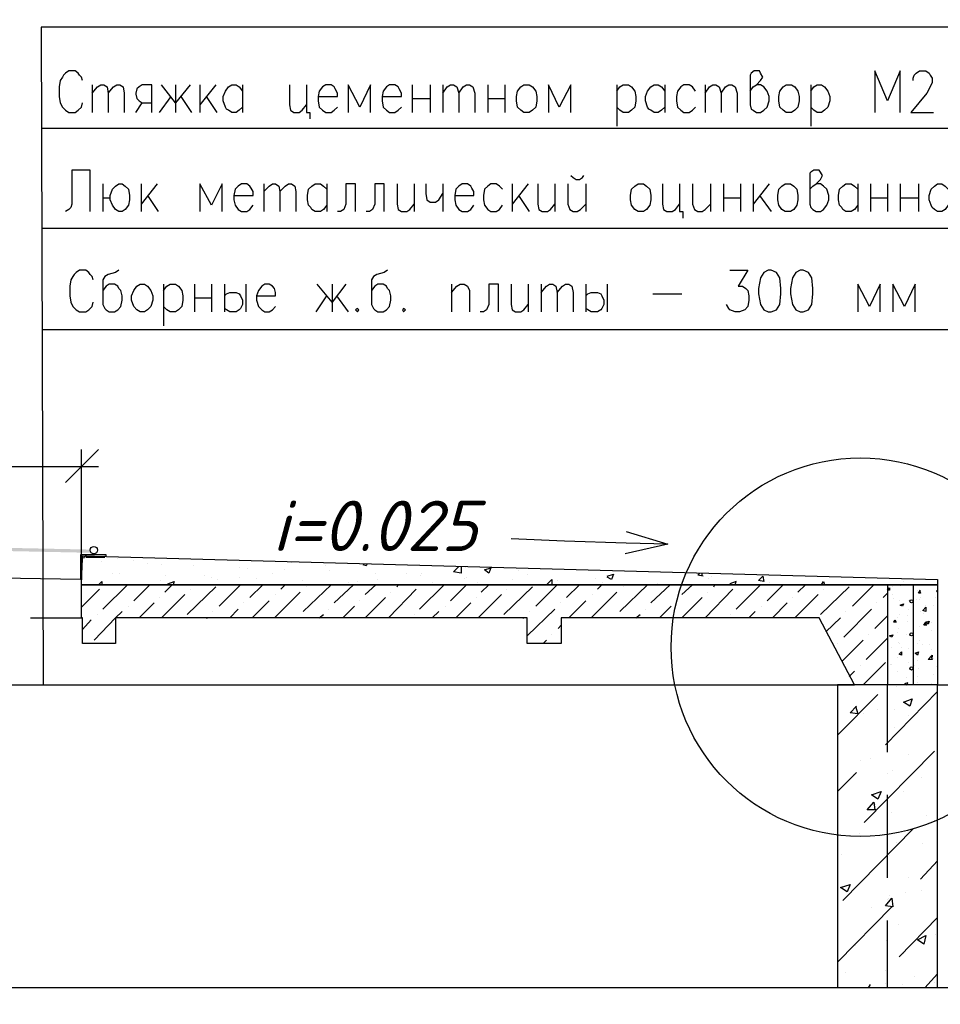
# Model space of a CAD drawing. Extents: x -119078 to 1619993, y 264752 to 340742.
# Tile 122 of 220: x 768186 to 773669, y 301501 to 307365. Entities that reach past the tile are written whole.
import ezdxf

# ---------------------------------------------------------------- set-up
doc = ezdxf.new("R2010")
doc.units = 0
doc.header["$MEASUREMENT"] = 0
doc.linetypes.add('CONTI', pattern=[0])
doc.layers.get('0').update_dxf_attribs({"color": 250, "linetype": 'CONTI'})
for name, color, linetype in [('PDF _Геометрия', 250, 'Continuous'), ('PDF _Сплошная заливка', 7, 'Continuous'), ('PDF _Текст', 7, 'Continuous')]:
    doc.layers.add(name, color=color, linetype=linetype)
doc.styles.add('ICOCPEUR', font='isocpeui.ttf')
doc.styles.add('PDF ISOCPEUR Italic', font='isocpeui.ttf')

msp = doc.modelspace()

# ---------------------------------------------------------------- linework, layer by layer
at = {"layer": 'PDF _Геометрия', "color": 7, "lineweight": -3}
for points in [[(776695.197, 307321.041), (768312.979, 307321.041), (768325.679, 303402.989)], [(768560.635, 307003.533), (768554.285, 307022.584), (768541.585, 307035.284), (768535.235, 307047.984), (768516.184, 307060.684), (768478.083, 307060.684), (768459.033, 307047.984), (768446.332, 307035.284), (768439.982, 307022.584), (768427.282, 307003.533), (768420.932, 306965.432), (768420.932, 306908.281), (768427.282, 306870.18), (768439.982, 306844.779), (768459.033, 306825.728), (768478.083, 306813.028), (768516.184, 306813.028), (768535.235, 306825.728), (768554.285, 306844.779), (768560.635, 306870.18)], [(772535.839, 306940.031), (772554.889, 306965.432), (772573.94, 306978.132), (772599.341, 307003.533), (772612.041, 307022.584), (772599.341, 307047.984), (772592.99, 307060.684), (772561.24, 307060.684), (772542.189, 307047.984), (772535.839, 307035.284), (772535.839, 306857.479), (772542.189, 306832.079), (772554.889, 306825.728), (772573.94, 306813.028), (772599.341, 306813.028), (772618.391, 306825.728), (772637.442, 306844.779), (772650.142, 306882.88), (772650.142, 306908.281), (772637.442, 306940.031), (772618.391, 306965.432), (772599.341, 306978.132), (772573.94, 306978.132)], [(773431.212, 306813.028), (773431.212, 307060.684), (773355.01, 306882.88), (773278.808, 307060.684), (773278.808, 306813.028)], [(773507.414, 307003.533), (773507.414, 307016.233), (773513.764, 307035.284), (773526.465, 307047.984), (773545.515, 307060.684), (773583.616, 307060.684), (773602.667, 307047.984), (773609.017, 307035.284), (773621.717, 307016.233), (773621.717, 306990.833), (773609.017, 306965.432), (773589.966, 306927.331), (773494.714, 306813.028), (773628.067, 306813.028)], [(768617.787, 306978.132), (768617.787, 306813.028)], [(768617.787, 306927.331), (768649.538, 306965.432), (768668.588, 306978.132), (768687.639, 306978.132), (768706.689, 306965.432), (768713.039, 306927.331), (768713.039, 306813.028)], [(768713.039, 306927.331), (768744.79, 306965.432), (768763.841, 306978.132), (768782.891, 306978.132), (768801.942, 306965.432), (768808.292, 306927.331), (768808.292, 306813.028)], [(768973.396, 306813.028), (768973.396, 306978.132), (768916.245, 306978.132), (768897.194, 306965.432), (768884.494, 306952.732), (768878.144, 306927.331), (768878.144, 306920.981), (768884.494, 306895.58), (768897.194, 306882.88), (768916.245, 306870.18), (768973.396, 306870.18)], [(769202.002, 306978.132), (769113.1, 306870.18), (769030.548, 306978.132)], [(769113.1, 306978.132), (769113.1, 306813.028)], [(769259.153, 306978.132), (769259.153, 306813.028)], [(769354.406, 306978.132), (769259.153, 306857.479)], [(769513.16, 306844.779), (769494.11, 306825.728), (769475.059, 306813.028), (769449.658, 306813.028), (769430.608, 306825.728), (769417.908, 306832.079), (769411.557, 306844.779), (769398.857, 306882.88), (769398.857, 306908.281), (769411.557, 306940.031), (769430.608, 306965.432), (769449.658, 306978.132), (769475.059, 306978.132), (769494.11, 306965.432), (769513.16, 306940.031)], [(769513.16, 306978.132), (769513.16, 306813.028)], [(769792.567, 306978.132), (769792.567, 306857.479), (769798.918, 306825.728), (769817.968, 306813.028), (769849.719, 306813.028), (769868.769, 306825.728), (769894.17, 306857.479)], [(769894.17, 306978.132), (769894.17, 306813.028), (769913.221, 306813.028), (769913.221, 306774.927)], [(769964.022, 306908.281), (770078.325, 306908.281), (770078.325, 306927.331), (770065.625, 306952.732), (770059.274, 306965.432), (770040.224, 306978.132), (770008.473, 306978.132), (769989.423, 306965.432), (769970.372, 306940.031), (769964.022, 306908.281), (769964.022, 306882.88), (769970.372, 306844.779), (769989.423, 306825.728), (770008.473, 306813.028), (770040.224, 306813.028), (770059.274, 306825.728), (770078.325, 306844.779)], [(770275.18, 306813.028), (770275.18, 306978.132), (770211.678, 306844.779), (770141.827, 306978.132), (770141.827, 306813.028)], [(770345.032, 306908.281), (770459.335, 306908.281), (770459.335, 306927.331), (770446.634, 306952.732), (770440.284, 306965.432), (770421.234, 306978.132), (770389.483, 306978.132), (770370.432, 306965.432), (770351.382, 306940.031), (770345.032, 306908.281), (770345.032, 306882.88), (770351.382, 306844.779), (770370.432, 306825.728), (770389.483, 306813.028), (770421.234, 306813.028), (770440.284, 306825.728), (770459.335, 306844.779)], [(770522.836, 306978.132), (770522.836, 306813.028)], [(770630.789, 306978.132), (770630.789, 306813.028)], [(770706.991, 306978.132), (770706.991, 306813.028)], [(770706.991, 306927.331), (770732.392, 306965.432), (770751.442, 306978.132), (770770.493, 306978.132), (770789.543, 306965.432), (770802.244, 306927.331), (770802.244, 306813.028)], [(770802.244, 306927.331), (770827.644, 306965.432), (770846.695, 306978.132), (770865.745, 306978.132), (770884.796, 306965.432), (770897.496, 306927.331), (770897.496, 306813.028)], [(770973.698, 306978.132), (770973.698, 306813.028)], [(771075.301, 306978.132), (771075.301, 306813.028)], [(771469.011, 306813.028), (771469.011, 306978.132), (771399.159, 306844.779), (771335.658, 306978.132), (771335.658, 306813.028)], [(771742.068, 306978.132), (771742.068, 306730.476)], [(771742.068, 306940.031), (771761.119, 306965.432), (771780.169, 306978.132), (771811.92, 306978.132), (771830.971, 306965.432), (771850.021, 306940.031), (771856.371, 306908.281), (771856.371, 306882.88), (771850.021, 306844.779), (771830.971, 306825.728), (771811.92, 306813.028), (771780.169, 306813.028), (771761.119, 306825.728), (771742.068, 306844.779)], [(772027.826, 306844.779), (772008.775, 306825.728), (771989.725, 306813.028), (771964.324, 306813.028), (771945.274, 306825.728), (771932.573, 306832.079), (771926.223, 306844.779), (771913.523, 306882.88), (771913.523, 306908.281), (771926.223, 306940.031), (771945.274, 306965.432), (771964.324, 306978.132), (771989.725, 306978.132), (772008.775, 306965.432), (772027.826, 306940.031)], [(772027.826, 306978.132), (772027.826, 306813.028)], [(772211.98, 306940.031), (772192.93, 306965.432), (772173.879, 306978.132), (772142.129, 306978.132), (772123.078, 306965.432), (772104.028, 306940.031), (772097.677, 306908.281), (772097.677, 306882.88), (772104.028, 306844.779), (772123.078, 306825.728), (772142.129, 306813.028), (772173.879, 306813.028), (772192.93, 306825.728), (772211.98, 306844.779)], [(772269.132, 306978.132), (772269.132, 306813.028)], [(772269.132, 306927.331), (772294.533, 306965.432), (772313.583, 306978.132), (772332.634, 306978.132), (772351.684, 306965.432), (772364.384, 306927.331), (772364.384, 306813.028)], [(772364.384, 306927.331), (772389.785, 306965.432), (772408.836, 306978.132), (772427.886, 306978.132), (772446.937, 306965.432), (772459.637, 306927.331), (772459.637, 306813.028)], [(772897.798, 306978.132), (772897.798, 306730.476)], [(772897.798, 306940.031), (772916.849, 306965.432), (772935.899, 306978.132), (772961.3, 306978.132), (772980.35, 306965.432), (772999.401, 306940.031), (773012.101, 306908.281), (773012.101, 306882.88), (772999.401, 306844.779), (772980.35, 306825.728), (772961.3, 306813.028), (772935.899, 306813.028), (772916.849, 306825.728), (772897.798, 306844.779)], [(769017.847, 306813.028), (769087.699, 306908.281)], [(769144.851, 306908.281), (769208.352, 306813.028)], [(769297.254, 306908.281), (769360.756, 306813.028)], [(770522.836, 306895.58), (770630.789, 306895.58)], [(770973.698, 306895.58), (771075.301, 306895.58)], [(768878.144, 306813.028), (768916.245, 306870.18)], [(776695.197, 306717.776), (768319.329, 306717.776)], [(768605.086, 306222.463), (768605.086, 306470.119), (768497.134, 306470.119), (768497.134, 306266.914), (768490.783, 306247.863), (768478.083, 306235.163), (768459.033, 306222.463)], [(771469.011, 306438.368), (771481.711, 306425.668), (771500.762, 306412.968), (771519.812, 306412.968), (771538.863, 306425.668), (771545.213, 306438.368)], [(772891.448, 306355.816), (772910.499, 306374.867), (772929.549, 306387.567), (772954.95, 306412.968), (772967.65, 306438.368), (772954.95, 306457.419), (772948.6, 306470.119), (772916.849, 306470.119), (772897.798, 306457.419), (772891.448, 306451.069), (772891.448, 306266.914), (772897.798, 306247.863), (772910.499, 306235.163), (772929.549, 306222.463), (772954.95, 306222.463), (772974, 306235.163), (772993.051, 306260.564), (773005.751, 306292.314), (773005.751, 306317.715), (772993.051, 306355.816), (772974, 306374.867), (772954.95, 306387.567), (772929.549, 306387.567)], [(768681.288, 306387.567), (768681.288, 306222.463)], [(768681.288, 306305.015), (768725.74, 306305.015), (768725.74, 306317.715), (768738.44, 306355.816), (768757.49, 306374.867), (768776.541, 306387.567), (768795.591, 306387.567), (768814.642, 306374.867), (768833.692, 306355.816), (768840.043, 306317.715), (768840.043, 306292.314), (768833.692, 306260.564), (768814.642, 306235.163), (768795.591, 306222.463), (768776.541, 306222.463), (768757.49, 306235.163), (768738.44, 306260.564), (768725.74, 306292.314), (768725.74, 306305.015)], [(768909.894, 306387.567), (768909.894, 306222.463)], [(769005.147, 306387.567), (768909.894, 306266.914)], [(769392.507, 306222.463), (769392.507, 306387.567), (769329.005, 306260.564), (769259.153, 306387.567), (769259.153, 306222.463)], [(769462.359, 306317.715), (769576.662, 306317.715), (769576.662, 306343.116), (769563.961, 306362.166), (769557.611, 306374.867), (769538.561, 306387.567), (769506.81, 306387.567), (769487.759, 306374.867), (769468.709, 306355.816), (769462.359, 306317.715), (769462.359, 306292.314), (769468.709, 306260.564), (769487.759, 306235.163), (769506.81, 306222.463), (769538.561, 306222.463), (769557.611, 306235.163), (769576.662, 306260.564)], [(769640.163, 306387.567), (769640.163, 306222.463)], [(769640.163, 306343.116), (769671.914, 306374.867), (769690.965, 306387.567), (769710.015, 306387.567), (769729.066, 306374.867), (769735.416, 306343.116), (769735.416, 306222.463)], [(769735.416, 306343.116), (769767.167, 306374.867), (769786.217, 306387.567), (769805.268, 306387.567), (769824.318, 306374.867), (769830.668, 306343.116), (769830.668, 306222.463)], [(770014.823, 306260.564), (769995.773, 306235.163), (769976.722, 306222.463), (769944.971, 306222.463), (769925.921, 306235.163), (769919.571, 306247.863), (769906.87, 306260.564), (769900.52, 306292.314), (769900.52, 306317.715), (769906.87, 306355.816), (769925.921, 306374.867), (769944.971, 306387.567), (769976.722, 306387.567), (769995.773, 306374.867), (770014.823, 306355.816)], [(770014.823, 306387.567), (770014.823, 306222.463)], [(770186.278, 306222.463), (770186.278, 306387.567), (770129.126, 306387.567), (770129.126, 306266.914), (770116.426, 306235.163), (770097.375, 306222.463), (770078.325, 306222.463)], [(770357.732, 306222.463), (770357.732, 306387.567), (770300.581, 306387.567), (770300.581, 306266.914), (770287.88, 306235.163), (770268.83, 306222.463), (770249.779, 306222.463)], [(770433.934, 306387.567), (770433.934, 306266.914), (770440.284, 306235.163), (770459.335, 306222.463), (770491.086, 306222.463), (770510.136, 306235.163), (770535.537, 306266.914)], [(770535.537, 306387.567), (770535.537, 306222.463)], [(770605.389, 306387.567), (770605.389, 306330.415), (770611.739, 306292.314), (770630.789, 306279.614), (770662.54, 306279.614), (770681.591, 306292.314), (770706.991, 306330.415)], [(770706.991, 306387.567), (770706.991, 306222.463)], [(770776.843, 306317.715), (770891.146, 306317.715), (770891.146, 306343.116), (770878.446, 306362.166), (770872.096, 306374.867), (770853.045, 306387.567), (770821.294, 306387.567), (770802.244, 306374.867), (770783.193, 306355.816), (770776.843, 306317.715), (770776.843, 306292.314), (770783.193, 306260.564), (770802.244, 306235.163), (770821.294, 306222.463), (770853.045, 306222.463), (770872.096, 306235.163), (770891.146, 306260.564)], [(771062.601, 306355.816), (771043.55, 306374.867), (771024.5, 306387.567), (770992.749, 306387.567), (770973.698, 306374.867), (770954.648, 306355.816), (770948.298, 306317.715), (770948.298, 306292.314), (770954.648, 306260.564), (770973.698, 306235.163), (770992.749, 306222.463), (771024.5, 306222.463), (771043.55, 306235.163), (771062.601, 306260.564)], [(771119.752, 306387.567), (771119.752, 306222.463)], [(771215.004, 306387.567), (771119.752, 306266.914)], [(771272.156, 306387.567), (771272.156, 306266.914), (771278.506, 306235.163), (771297.557, 306222.463), (771329.307, 306222.463), (771348.358, 306235.163), (771373.759, 306266.914)], [(771373.759, 306387.567), (771373.759, 306222.463)], [(771449.961, 306387.567), (771449.961, 306266.914), (771462.661, 306235.163), (771481.711, 306222.463), (771507.112, 306222.463), (771526.163, 306235.163), (771557.913, 306266.914)], [(771557.913, 306387.567), (771557.913, 306222.463)], [(772015.125, 306387.567), (772015.125, 306266.914), (772021.475, 306235.163), (772040.526, 306222.463), (772072.277, 306222.463), (772091.327, 306235.163), (772116.728, 306266.914)], [(772116.728, 306387.567), (772116.728, 306222.463), (772135.778, 306222.463), (772135.778, 306184.362)], [(772192.93, 306387.567), (772192.93, 306266.914), (772205.63, 306235.163), (772224.681, 306222.463), (772250.081, 306222.463), (772269.132, 306235.163), (772300.883, 306266.914)], [(772300.883, 306387.567), (772300.883, 306222.463)], [(772377.085, 306387.567), (772377.085, 306222.463)], [(772478.687, 306387.567), (772478.687, 306222.463)], [(772554.889, 306387.567), (772554.889, 306222.463)], [(772650.142, 306387.567), (772554.889, 306266.914)], [(773177.206, 306260.564), (773158.155, 306235.163), (773139.105, 306222.463), (773107.354, 306222.463), (773088.303, 306235.163), (773081.953, 306247.863), (773069.253, 306260.564), (773062.903, 306292.314), (773062.903, 306317.715), (773069.253, 306355.816), (773088.303, 306374.867), (773107.354, 306387.567), (773139.105, 306387.567), (773158.155, 306374.867), (773177.206, 306355.816)], [(773177.206, 306387.567), (773177.206, 306222.463)], [(773253.408, 306387.567), (773253.408, 306222.463)], [(773355.01, 306387.567), (773355.01, 306222.463)], [(773431.212, 306387.567), (773431.212, 306222.463)], [(773539.165, 306387.567), (773539.165, 306222.463)], [(773716.97, 306260.564), (773697.919, 306235.163), (773678.869, 306222.463), (773653.468, 306222.463), (773634.418, 306235.163), (773621.717, 306247.863), (773615.367, 306260.564), (773602.667, 306292.314), (773602.667, 306317.715), (773615.367, 306355.816), (773634.418, 306374.867), (773653.468, 306387.567), (773678.869, 306387.567), (773697.919, 306374.867), (773716.97, 306355.816)], [(768947.995, 306317.715), (769011.497, 306222.463)], [(771157.853, 306317.715), (771221.355, 306222.463)], [(772377.085, 306305.015), (772478.687, 306305.015)], [(772592.99, 306317.715), (772662.842, 306222.463)], [(773253.408, 306305.015), (773355.01, 306305.015)], [(773431.212, 306305.015), (773539.165, 306305.015)], [(776695.197, 306120.86), (768319.329, 306120.86)], [(768624.137, 305816.052), (768617.787, 305835.102), (768605.086, 305847.803), (768598.736, 305860.503), (768579.686, 305873.203), (768541.585, 305873.203), (768522.534, 305860.503), (768509.834, 305847.803), (768503.484, 305835.102), (768490.783, 305816.052), (768484.433, 305777.951), (768484.433, 305720.799), (768490.783, 305682.698), (768503.484, 305657.298), (768522.534, 305638.247), (768541.585, 305625.547), (768579.686, 305625.547), (768598.736, 305638.247), (768617.787, 305657.298), (768624.137, 305682.698)], [(768776.541, 305873.203), (768757.49, 305860.503), (768713.039, 305847.803), (768693.989, 305835.102), (768681.288, 305816.052), (768681.288, 305669.998), (768693.989, 305644.597), (768700.339, 305638.247), (768719.389, 305625.547), (768751.14, 305625.547), (768770.191, 305638.247), (768789.241, 305657.298), (768795.591, 305695.399), (768795.591, 305720.799), (768789.241, 305752.55), (768776.541, 305765.251), (768770.191, 305777.951), (768751.14, 305790.651), (768719.389, 305790.651), (768700.339, 305777.951), (768681.288, 305752.55)], [(770376.783, 305873.203), (770357.732, 305860.503), (770313.281, 305847.803), (770294.23, 305835.102), (770281.53, 305816.052), (770281.53, 305669.998), (770294.23, 305644.597), (770300.581, 305638.247), (770319.631, 305625.547), (770351.382, 305625.547), (770370.432, 305638.247), (770389.483, 305657.298), (770395.833, 305695.399), (770395.833, 305720.799), (770389.483, 305752.55), (770376.783, 305765.251), (770370.432, 305777.951), (770351.382, 305790.651), (770319.631, 305790.651), (770300.581, 305777.951), (770281.53, 305752.55)], [(772415.186, 305873.203), (772523.139, 305873.203), (772465.987, 305777.951), (772491.388, 305777.951), (772510.438, 305765.251), (772523.139, 305752.55), (772529.489, 305720.799), (772529.489, 305695.399), (772523.139, 305657.298), (772504.088, 305638.247), (772472.337, 305625.547), (772446.937, 305625.547), (772415.186, 305638.247), (772408.836, 305644.597), (772396.135, 305669.998)], [(769043.248, 305790.651), (769043.248, 305542.995)], [(769043.248, 305752.55), (769062.298, 305777.951), (769081.349, 305790.651), (769113.1, 305790.651), (769132.15, 305777.951), (769151.201, 305752.55), (769157.551, 305720.799), (769157.551, 305695.399), (769151.201, 305657.298), (769132.15, 305638.247), (769113.1, 305625.547), (769081.349, 305625.547), (769062.298, 305638.247), (769043.248, 305657.298)], [(769227.403, 305790.651), (769227.403, 305625.547)], [(769329.005, 305790.651), (769329.005, 305625.547)], [(769405.207, 305790.651), (769405.207, 305625.547)], [(769532.211, 305790.651), (769532.211, 305625.547)], [(769595.712, 305720.799), (769710.015, 305720.799), (769710.015, 305739.85), (769703.665, 305765.251), (769690.965, 305777.951), (769671.914, 305790.651), (769646.514, 305790.651), (769627.463, 305777.951), (769608.413, 305752.55), (769595.712, 305720.799), (769595.712, 305695.399), (769608.413, 305657.298), (769627.463, 305638.247), (769646.514, 305625.547), (769671.914, 305625.547), (769690.965, 305638.247), (769710.015, 305657.298)], [(770129.126, 305790.651), (770046.574, 305682.698), (769957.672, 305790.651)], [(770046.574, 305790.651), (770046.574, 305625.547)], [(770757.793, 305790.651), (770757.793, 305625.547)], [(770757.793, 305739.85), (770789.543, 305777.951), (770808.594, 305790.651), (770833.995, 305790.651), (770853.045, 305777.951), (770865.745, 305752.55), (770865.745, 305625.547)], [(771037.2, 305625.547), (771037.2, 305790.651), (770980.048, 305790.651), (770980.048, 305669.998), (770967.348, 305638.247), (770948.298, 305625.547), (770929.247, 305625.547)], [(771113.402, 305790.651), (771113.402, 305669.998), (771119.752, 305638.247), (771138.802, 305625.547), (771170.553, 305625.547), (771189.604, 305638.247), (771215.004, 305669.998)], [(771215.004, 305790.651), (771215.004, 305625.547)], [(771291.206, 305790.651), (771291.206, 305625.547)], [(771291.206, 305739.85), (771322.957, 305777.951), (771342.008, 305790.651), (771361.058, 305790.651), (771380.109, 305777.951), (771386.459, 305739.85), (771386.459, 305625.547)], [(771386.459, 305739.85), (771418.21, 305777.951), (771437.26, 305790.651), (771456.311, 305790.651), (771475.361, 305777.951), (771481.711, 305739.85), (771481.711, 305625.547)], [(771557.913, 305790.651), (771557.913, 305625.547)], [(771684.917, 305790.651), (771684.917, 305625.547)], [(773310.559, 305625.547), (773310.559, 305790.651), (773247.057, 305657.298), (773177.206, 305790.651), (773177.206, 305625.547)], [(773520.115, 305625.547), (773520.115, 305790.651), (773456.613, 305657.298), (773386.761, 305790.651), (773386.761, 305625.547)], [(769405.207, 305720.799), (769417.908, 305733.5), (769436.958, 305739.85), (769462.359, 305739.85), (769475.059, 305739.85), (769494.11, 305733.5), (769500.46, 305720.799), (769513.16, 305695.399), (769513.16, 305669.998), (769500.46, 305644.597), (769494.11, 305638.247), (769475.059, 305625.547), (769436.958, 305625.547), (769417.908, 305638.247), (769405.207, 305644.597)], [(769951.322, 305625.547), (770014.823, 305720.799)], [(770071.975, 305720.799), (770141.827, 305625.547)], [(771557.913, 305720.799), (771570.614, 305733.5), (771589.664, 305739.85), (771615.065, 305739.85), (771627.765, 305739.85), (771646.816, 305733.5), (771653.166, 305720.799), (771665.866, 305695.399), (771665.866, 305669.998), (771653.166, 305644.597), (771646.816, 305638.247), (771627.765, 305625.547), (771589.664, 305625.547), (771570.614, 305638.247), (771557.913, 305644.597)], [(771957.974, 305733.5), (772129.428, 305733.5)], [(769227.403, 305708.099), (769329.005, 305708.099)], [(776695.197, 305517.594), (768319.329, 305517.594)], [(771799.22, 304317.413), (772046.876, 304241.211), (771792.87, 304184.059)], [(772046.876, 304241.211), (771799.22, 304247.561), (771430.91, 304260.261), (771113.402, 304272.962)], [(768700.339, 304171.359), (768700.339, 304177.709), (768547.935, 304177.709), (768547.935, 304031.655), (767354.104, 304050.706)], [(768554.285, 304031.655), (768560.635, 304152.308)], [(768579.686, 304165.009), (768693.989, 304165.009)], [(768693.989, 304171.359), (768693.989, 304171.359)], [(773355.01, 303999.904), (773653.468, 303999.904), (773653.468, 303402.989), (773056.552, 303402.989), (773056.552, 301599.542)], [(768249.477, 303803.049), (768560.635, 303803.049)], [(761556.403, 303402.989), (773158.155, 303402.989)], [(773653.468, 301599.542), (773653.468, 303402.989), (776657.096, 303402.989)], [(774656.794, 301599.542), (768859.093, 301599.542), (767519.208, 301599.542), (767354.104, 301809.097), (767354.104, 301389.986), (767189, 301599.542), (765855.465, 301599.542), (759975.664, 301599.542)]]:
    msp.add_lwpolyline(points, dxfattribs=at)
for points in [[(771189.604, 306978.132), (771221.355, 306978.132), (771240.405, 306965.432), (771259.456, 306940.031), (771265.806, 306908.281), (771265.806, 306882.88), (771259.456, 306844.779), (771240.405, 306825.728), (771221.355, 306813.028), (771189.604, 306813.028), (771170.553, 306825.728), (771151.503, 306844.779), (771145.153, 306882.88), (771145.153, 306908.281), (771151.503, 306940.031), (771170.553, 306965.432)], [(772751.745, 306978.132), (772783.495, 306978.132), (772802.546, 306965.432), (772821.596, 306940.031), (772827.947, 306908.281), (772827.947, 306882.88), (772821.596, 306844.779), (772802.546, 306825.728), (772783.495, 306813.028), (772751.745, 306813.028), (772732.694, 306825.728), (772713.644, 306844.779), (772707.293, 306882.88), (772707.293, 306908.281), (772713.644, 306940.031), (772732.694, 306965.432)], [(771869.072, 306387.567), (771900.822, 306387.567), (771919.873, 306374.867), (771938.923, 306355.816), (771945.274, 306317.715), (771945.274, 306292.314), (771938.923, 306260.564), (771919.873, 306235.163), (771900.822, 306222.463), (771869.072, 306222.463), (771850.021, 306235.163), (771830.971, 306260.564), (771824.62, 306292.314), (771824.62, 306317.715), (771830.971, 306355.816), (771850.021, 306374.867)], [(772745.394, 306387.567), (772777.145, 306387.567), (772796.196, 306374.867), (772815.246, 306355.816), (772821.596, 306317.715), (772821.596, 306292.314), (772815.246, 306260.564), (772796.196, 306235.163), (772777.145, 306222.463), (772745.394, 306222.463), (772726.344, 306235.163), (772707.293, 306260.564), (772700.943, 306292.314), (772700.943, 306317.715), (772707.293, 306355.816), (772726.344, 306374.867)], [(772643.792, 305873.203), (772618.391, 305860.503), (772599.341, 305828.752), (772586.64, 305765.251), (772586.64, 305733.5), (772599.341, 305669.998), (772618.391, 305638.247), (772643.792, 305625.547), (772662.842, 305625.547), (772694.593, 305638.247), (772713.644, 305669.998), (772719.994, 305733.5), (772719.994, 305765.251), (772713.644, 305828.752), (772694.593, 305860.503), (772662.842, 305873.203)], [(772834.297, 305873.203), (772808.896, 305860.503), (772789.846, 305828.752), (772777.145, 305765.251), (772777.145, 305733.5), (772789.846, 305669.998), (772808.896, 305638.247), (772834.297, 305625.547), (772853.347, 305625.547), (772885.098, 305638.247), (772904.149, 305669.998), (772910.499, 305733.5), (772910.499, 305765.251), (772904.149, 305828.752), (772885.098, 305860.503), (772853.347, 305873.203)], [(768903.544, 305790.651), (768928.945, 305790.651), (768947.995, 305777.951), (768967.046, 305752.55), (768979.746, 305720.799), (768979.746, 305695.399), (768967.046, 305657.298), (768947.995, 305638.247), (768928.945, 305625.547), (768903.544, 305625.547), (768884.494, 305638.247), (768865.443, 305657.298), (768852.743, 305695.399), (768852.743, 305720.799), (768865.443, 305752.55), (768884.494, 305777.951)], [(770198.978, 305644.597), (770186.278, 305638.247), (770198.978, 305625.547), (770205.328, 305638.247)], [(770472.035, 305644.597), (770465.685, 305638.247), (770472.035, 305625.547), (770484.735, 305638.247)], [(768554.285, 303999.904), (768560.635, 304171.359), (773653.468, 304031.655), (773653.468, 303999.904)], [(768554.285, 303999.904), (773355.01, 303999.904), (773355.01, 303402.989), (773158.155, 303402.989), (772948.6, 303803.049), (771411.86, 303803.049), (771411.86, 303650.645), (771208.654, 303650.645), (771208.654, 303803.049), (768757.49, 303803.049), (768757.49, 303650.645), (768560.635, 303650.645), (768560.635, 303803.049), (768554.285, 303803.049)]]:
    msp.add_lwpolyline(points, close=True, dxfattribs=at)
at = {"layer": 'PDF _Геометрия', "color": 251, "lineweight": -3, "true_color": 0x535353}
for points in [[(768459.033, 304609.52), (768655.888, 304806.376)], [(768554.285, 303999.904), (768554.285, 304806.376)], [(766058.67, 304704.773), (768655.888, 304704.773)]]:
    msp.add_lwpolyline(points, dxfattribs=at)
at = {"layer": 'PDF _Геометрия', "color": 8, "lineweight": -3, "true_color": 0x767676}
for points in [[(768674.938, 304139.608), (768674.938, 304139.608)], [(768770.191, 304158.659), (768770.191, 304158.659)], [(768865.443, 304145.958), (768865.443, 304145.958)], [(768947.995, 304126.908), (768947.995, 304126.908)], [(769805.268, 304133.258), (769805.268, 304133.258)], [(768738.44, 304069.756), (768738.44, 304069.756)], [(768782.891, 304069.756), (768782.891, 304069.756)], [(769030.548, 304120.558), (769030.548, 304120.558)], [(769221.053, 304114.207), (769221.053, 304114.207)], [(769494.11, 304101.507), (769494.11, 304101.507)], [(769544.911, 304095.157), (769544.911, 304095.157)], [(769690.965, 304069.756), (769690.965, 304069.756)], [(769760.817, 304088.807), (769760.817, 304088.807)], [(770008.473, 304114.207), (770008.473, 304114.207)], [(770033.874, 304082.457), (770033.874, 304082.457)], [(770230.729, 304120.558), (770249.779, 304114.207), (770256.129, 304120.558)], [(770306.931, 304069.756), (770306.931, 304069.756)], [(770491.086, 304069.756), (770491.086, 304069.756)], [(770579.988, 304069.756), (770579.988, 304069.756)], [(770814.944, 304107.857), (770814.944, 304069.756), (770770.493, 304076.106), (770802.244, 304107.857)], [(770840.345, 304101.507), (770840.345, 304101.507)], [(771157.853, 304082.457), (771157.853, 304082.457)], [(771875.422, 304076.106), (771875.422, 304076.106)], [(772256.432, 304050.706), (772224.681, 304057.056), (772237.381, 304069.756)], [(772250.081, 304050.706), (772250.081, 304069.756)], [(768655.888, 303999.904), (768674.938, 304018.955), (768674.938, 303999.904)], [(769024.197, 304025.305), (769024.197, 304025.305)], [(769055.948, 304057.056), (769055.948, 304057.056)], [(769074.999, 303999.904), (769068.649, 304006.255), (769106.75, 304018.955), (769100.399, 303999.904)], [(769284.554, 304057.056), (769284.554, 304057.056)], [(769329.005, 304044.356), (769329.005, 304044.356)], [(769367.106, 304031.655), (769367.106, 304031.655)], [(769494.11, 304044.356), (769494.11, 304044.356)], [(769595.712, 304038.005), (769595.712, 304038.005)], [(769868.769, 304025.305), (769868.769, 304025.305)], [(770141.827, 304012.605), (770141.827, 304012.605)], [(770198.978, 304018.955), (770198.978, 304018.955)], [(770319.631, 304031.655), (770319.631, 304031.655)], [(770573.638, 304057.056), (770573.638, 304057.056)], [(770643.49, 304012.605), (770643.49, 304012.605)], [(770833.995, 304038.005), (770833.995, 304038.005)], [(770846.695, 304044.356), (770846.695, 304044.356)], [(770910.197, 304012.605), (770910.197, 304012.605)], [(771119.752, 304031.655), (771119.752, 304031.655)], [(771208.654, 304063.406), (771208.654, 304063.406)], [(771322.957, 303999.904), (771354.708, 304031.655), (771354.708, 303999.904)], [(771386.459, 304025.305), (771386.459, 304025.305)], [(771615.065, 304038.005), (771615.065, 304038.005)], [(771659.516, 304012.605), (771659.516, 304012.605)], [(771684.917, 304050.706), (771723.018, 304063.406), (771710.317, 304031.655), (771684.917, 304044.356)], [(772288.182, 304038.005), (772288.182, 304038.005)], [(772307.233, 304050.706), (772307.233, 304050.706)], [(772446.937, 303999.904), (772453.287, 304018.955), (772415.186, 304006.255), (772421.536, 303999.904)], [(772650.142, 304012.605), (772650.142, 304012.605)], [(772910.499, 304050.706), (772910.499, 304050.706)], [(772961.3, 303999.904), (772974, 304018.955), (772980.35, 303999.904)], [(773450.263, 304018.955), (773450.263, 304018.955)], [(768554.285, 303999.904), (768554.285, 303999.904)], [(768554.285, 303866.551), (768662.238, 303974.504)], [(768681.288, 303853.851), (768827.342, 303999.904)], [(768865.443, 303904.652), (768960.696, 303999.904)], [(769049.598, 303955.453), (769094.049, 303999.904)], [(769182.952, 303822.1), (769354.406, 303987.204)], [(769202.002, 303974.504), (769202.002, 303974.504)], [(769373.456, 303872.901), (769500.46, 303999.904)], [(769557.611, 303923.703), (769633.813, 303999.904)], [(769703.665, 303803.049), (769856.069, 303955.453)], [(769741.766, 303974.504), (769767.167, 303999.904)], [(769875.12, 303841.15), (770040.224, 303999.904)], [(769894.17, 303987.204), (769894.17, 303987.204)], [(770059.274, 303891.952), (770173.577, 303999.904)], [(770243.429, 303942.753), (770306.931, 303999.904)], [(770383.133, 303803.049), (770548.237, 303974.504)], [(770395.833, 303955.453), (770395.833, 303955.453)], [(770433.934, 303987.204), (770440.284, 303999.904)], [(770567.288, 303853.851), (770713.341, 303999.904)], [(770751.442, 303904.652), (770846.695, 303999.904)], [(770935.597, 303955.453), (770980.048, 303999.904)], [(771068.951, 303822.1), (771240.405, 303987.204)], [(771088.001, 303974.504), (771088.001, 303974.504)], [(771259.456, 303872.901), (771386.459, 303999.904)], [(771354.708, 304006.255), (771354.708, 304006.255)], [(771443.61, 303923.703), (771519.812, 303999.904)], [(771589.664, 303803.049), (771742.068, 303955.453)], [(771627.765, 303974.504), (771653.166, 303999.904)], [(771761.119, 303841.15), (771926.223, 303999.904)], [(771780.169, 303987.204), (771780.169, 303987.204)], [(771945.274, 303891.952), (772059.576, 303999.904)], [(771983.375, 304006.255), (771983.375, 304006.255)], [(772129.428, 303942.753), (772192.93, 303999.904)], [(772269.132, 303803.049), (772434.236, 303974.504)], [(772281.832, 303955.453), (772281.832, 303955.453)], [(772319.933, 303987.204), (772326.283, 303999.904)], [(772453.287, 303853.851), (772599.341, 303999.904)], [(772637.442, 303904.652), (772732.694, 303999.904)], [(772821.596, 303955.453), (772866.048, 303999.904)], [(772954.95, 303822.1), (773126.404, 303987.204)], [(772974, 303974.504), (772974, 303974.504)], [(773145.455, 303872.901), (773272.458, 303999.904)], [(773386.761, 303987.204), (773386.761, 303987.204)], [(773431.212, 303993.554), (773431.212, 303993.554)], [(773532.815, 303968.154), (773532.815, 303968.154)], [(773545.515, 303968.154), (773551.865, 303949.103), (773539.165, 303949.103), (773551.865, 303968.154)], [(773653.468, 303955.453), (773647.118, 303961.804), (773653.468, 303968.154)], [(769017.847, 303923.703), (769017.847, 303923.703)], [(769030.548, 303803.049), (769170.251, 303942.753)], [(769570.312, 303803.049), (769671.914, 303904.652)], [(769710.015, 303942.753), (769710.015, 303942.753)], [(770211.678, 303904.652), (770211.678, 303904.652)], [(770243.429, 303803.049), (770364.082, 303923.703)], [(770903.846, 303923.703), (770903.846, 303923.703)], [(770916.547, 303803.049), (771056.25, 303942.753)], [(771456.311, 303803.049), (771557.913, 303904.652)], [(771596.014, 303942.753), (771596.014, 303942.753)], [(772097.677, 303904.652), (772097.677, 303904.652)], [(772129.428, 303803.049), (772250.081, 303923.703)], [(772789.846, 303923.703), (772789.846, 303923.703)], [(772802.546, 303803.049), (772942.249, 303942.753)], [(773329.61, 303923.703), (773355.01, 303949.103)], [(773386.761, 303942.753), (773386.761, 303942.753)], [(773393.111, 303917.352), (773393.111, 303917.352)], [(773424.862, 303904.652), (773424.862, 303904.652)], [(773482.014, 303904.652), (773482.014, 303904.652)], [(773526.465, 303911.002), (773526.465, 303911.002)], [(773545.515, 303911.002), (773545.515, 303911.002)], [(773551.865, 303923.703), (773551.865, 303923.703)], [(773640.768, 303923.703), (773640.768, 303923.703)], [(768630.487, 303669.696), (768757.49, 303803.049), (768795.591, 303841.15)], [(768833.692, 303872.901), (768833.692, 303872.901)], [(768897.194, 303803.049), (768986.096, 303891.952)], [(769335.355, 303841.15), (769335.355, 303841.15)], [(769436.958, 303803.049), (769487.759, 303853.851)], [(769519.51, 303891.952), (769519.51, 303891.952)], [(770027.524, 303853.851), (770027.524, 303853.851)], [(770110.076, 303803.049), (770179.927, 303872.901)], [(770643.49, 303803.049), (770681.591, 303841.15)], [(770719.692, 303872.901), (770719.692, 303872.901)], [(770783.193, 303803.049), (770872.096, 303891.952)], [(771208.654, 303695.097), (771373.759, 303853.851)], [(771221.355, 303841.15), (771221.355, 303841.15)], [(771405.509, 303891.952), (771405.509, 303891.952)], [(771913.523, 303853.851), (771913.523, 303853.851)], [(771996.075, 303803.049), (772065.927, 303872.901)], [(772529.489, 303803.049), (772567.59, 303841.15)], [(772605.691, 303872.901), (772605.691, 303872.901)], [(772669.192, 303803.049), (772758.095, 303891.952)], [(773094.653, 303688.746), (773259.758, 303853.851)], [(773107.354, 303841.15), (773107.354, 303841.15)], [(773291.509, 303891.952), (773291.509, 303891.952)], [(773443.913, 303885.602), (773443.913, 303885.602)], [(773482.014, 303853.851), (773482.014, 303853.851)], [(773551.865, 303841.15), (773551.865, 303841.15)], [(773583.616, 303879.251), (773583.616, 303879.251)], [(773628.067, 303879.251), (773628.067, 303879.251)], [(768560.635, 303733.198), (768611.437, 303790.349)], [(768649.538, 303822.1), (768649.538, 303822.1)], [(769297.254, 303803.049), (769303.605, 303803.049)], [(769843.369, 303803.049), (769843.369, 303803.049)], [(769970.372, 303803.049), (769995.773, 303822.1)], [(770535.537, 303822.1), (770535.537, 303822.1)], [(771183.254, 303803.049), (771189.604, 303803.049)], [(771729.368, 303803.049), (771729.368, 303803.049)], [(771856.371, 303803.049), (771881.772, 303822.1)], [(772421.536, 303822.1), (772421.536, 303822.1)], [(772986.701, 303720.497), (773075.603, 303803.049)], [(773278.808, 303739.548), (773355.01, 303815.75)], [(773412.162, 303803.049), (773412.162, 303803.049)], [(773424.862, 303822.1), (773424.862, 303822.1)], [(773475.663, 303815.75), (773475.663, 303815.75)], [(773475.663, 303783.999), (773475.663, 303783.999)], [(773570.916, 303828.45), (773570.916, 303828.45)], [(773589.966, 303758.598), (773570.916, 303758.598), (773583.616, 303777.649), (773583.616, 303758.598)], [(773615.367, 303777.649), (773615.367, 303777.649)], [(771392.809, 303739.548), (771411.86, 303758.598)], [(773418.512, 303739.548), (773418.512, 303739.548)], [(773507.414, 303726.847), (773507.414, 303726.847)], [(773545.515, 303752.248), (773545.515, 303752.248)], [(773615.367, 303726.847), (773615.367, 303726.847)], [(771303.907, 303650.645), (771322.957, 303669.696)], [(771354.708, 303701.447), (771354.708, 303701.447)], [(773081.953, 303542.693), (773208.956, 303669.696)], [(773228.007, 303555.393), (773355.01, 303682.396)], [(773240.707, 303701.447), (773240.707, 303701.447)], [(773412.162, 303714.147), (773412.162, 303714.147)], [(773469.313, 303701.447), (773469.313, 303701.447)], [(773545.515, 303669.696), (773545.515, 303669.696)], [(768744.79, 303650.645), (768744.79, 303650.645)], [(773056.552, 303650.645), (773056.552, 303650.645)], [(773380.411, 303625.245), (773380.411, 303625.245)], [(773418.512, 303656.996), (773418.512, 303656.996)], [(773424.862, 303650.645), (773424.862, 303650.645)], [(773437.562, 303625.245), (773437.562, 303625.245)], [(773482.014, 303618.895), (773482.014, 303618.895)], [(773532.815, 303650.645), (773532.815, 303650.645)], [(773564.566, 303644.295), (773564.566, 303644.295)], [(773602.667, 303644.295), (773602.667, 303644.295)], [(773615.367, 303612.544), (773615.367, 303612.544)], [(773412.162, 303568.093), (773412.162, 303568.093)], [(773532.815, 303549.043), (773532.815, 303549.043)], [(773539.165, 303587.144), (773539.165, 303587.144)], [(773596.317, 303555.393), (773596.317, 303555.393)], [(773628.067, 303561.743), (773628.067, 303561.743)], [(773126.404, 303453.79), (773158.155, 303485.541)], [(773196.256, 303517.292), (773196.256, 303517.292)], [(773208.956, 303402.989), (773342.31, 303536.342)], [(773374.061, 303523.642), (773374.061, 303523.642)], [(773380.411, 303523.642), (773380.411, 303523.642)], [(773412.162, 303485.541), (773412.162, 303485.541)], [(773482.014, 303536.342), (773482.014, 303536.342)], [(773513.764, 303517.292), (773513.764, 303517.292)], [(773539.165, 303498.241), (773539.165, 303498.241)], [(773647.118, 303510.942), (773647.118, 303510.942)], [(773469.313, 303447.44), (773469.313, 303447.44)], [(773532.815, 303453.79), (773532.815, 303453.79)], [(773628.067, 303466.491), (773628.067, 303466.491)], [(773342.31, 303047.38), (773653.468, 303364.888)], [(773405.812, 303396.639), (773405.812, 303396.639)], [(773469.313, 303402.989), (773475.663, 303415.689), (773456.613, 303409.339), (773469.313, 303402.989), (773475.663, 303409.339)], [(773475.663, 303402.989), (773469.313, 303409.339)], [(773532.815, 303415.689), (773532.815, 303415.689)], [(773615.367, 303409.339), (773615.367, 303409.339)], [(773056.552, 303104.531), (773297.859, 303345.837)], [(773164.505, 303275.986), (773177.206, 303231.534), (773132.754, 303237.885), (773170.855, 303275.986)], [(773297.859, 303256.935), (773297.859, 303256.935)], [(773399.461, 303256.935), (773399.461, 303256.935)], [(773208.956, 303231.534), (773208.956, 303231.534)], [(773482.014, 303218.834), (773482.014, 303218.834)], [(773399.461, 303148.982), (773399.461, 303148.982)], [(773215.307, 302583.817), (773634.418, 303009.279)], [(773253.408, 302964.827), (773253.408, 302964.827)], [(773482.014, 302990.228), (773482.014, 302990.228)], [(773196.256, 302952.127), (773196.256, 302952.127)], [(773056.552, 302767.972), (773170.855, 302882.275)], [(773151.805, 302869.575), (773151.805, 302869.575)], [(773386.761, 302894.976), (773386.761, 302894.976)], [(773558.216, 302850.524), (773558.216, 302850.524)], [(773310.559, 302767.972), (773310.559, 302767.972)], [(773450.263, 302767.972), (773450.263, 302767.972)], [(773285.158, 302660.019), (773234.357, 302660.019), (773272.458, 302704.471), (773278.808, 302660.019)], [(773285.158, 302691.77), (773285.158, 302691.77)], [(773380.411, 302640.969), (773380.411, 302640.969)], [(773589.966, 302628.269), (773589.966, 302628.269)], [(773088.303, 302120.255), (773507.414, 302545.716)], [(773634.418, 302596.518), (773634.418, 302596.518)], [(773126.404, 302501.265), (773126.404, 302501.265)], [(773189.906, 302520.316), (773189.906, 302520.316)], [(773405.812, 302463.164), (773405.812, 302463.164)], [(773564.566, 302456.814), (773564.566, 302456.814)], [(773081.953, 302393.313), (773081.953, 302393.313)], [(773367.711, 302386.962), (773367.711, 302386.962)], [(773551.865, 302247.259), (773653.468, 302355.212)], [(773482.014, 302253.609), (773482.014, 302253.609)], [(773361.36, 302132.956), (773361.36, 302132.956)], [(773367.711, 302152.006), (773367.711, 302152.006)], [(773462.963, 302164.707), (773462.963, 302164.707)], [(773558.216, 302177.407), (773558.216, 302177.407)], [(773056.552, 301751.946), (773380.411, 302082.154)], [(773259.758, 302075.804), (773259.758, 302075.804)], [(773424.862, 301783.697), (773653.468, 302018.653)], [(773418.512, 301974.202), (773418.512, 301974.202)], [(773640.768, 301917.05), (773640.768, 301917.05)], [(773164.505, 301853.548), (773164.505, 301853.548)], [(773348.66, 301878.949), (773348.66, 301878.949)], [(773355.01, 301878.949), (773355.01, 301878.949)], [(773450.263, 301802.747), (773450.263, 301802.747)], [(773107.354, 301688.444), (773107.354, 301688.444)], [(773342.31, 301701.144), (773342.31, 301701.144)], [(773513.764, 301669.394), (773513.764, 301669.394)], [(773577.266, 301599.542), (773653.468, 301682.094)], [(773240.707, 301599.542), (773253.408, 301618.592)], [(773342.31, 301624.942), (773342.31, 301624.942)], [(773443.913, 301618.592), (773443.913, 301618.592)], [(773634.418, 301631.293), (773634.418, 301631.293)]]:
    msp.add_lwpolyline(points, dxfattribs=at)
for points in [[(770992.749, 304101.507), (770980.048, 304069.756), (770954.648, 304088.807)], [(772612.041, 304050.706), (772618.391, 304018.955), (772586.64, 304025.305)], [(773367.711, 303980.854), (773367.711, 303968.154), (773355.01, 303968.154)], [(773450.263, 303885.602), (773443.913, 303872.901), (773431.212, 303879.251)], [(773564.566, 303847.501), (773583.616, 303866.551), (773583.616, 303841.15)], [(773399.461, 303790.349), (773405.812, 303777.649), (773393.111, 303777.649)], [(773602.667, 303783.999), (773596.317, 303764.948), (773583.616, 303777.649)], [(773386.761, 303701.447), (773380.411, 303688.746), (773367.711, 303695.097)], [(773437.562, 303599.844), (773437.562, 303580.794), (773424.862, 303587.144)], [(773539.165, 303599.844), (773532.815, 303580.794), (773520.115, 303593.494)], [(773621.717, 303555.393), (773596.317, 303555.393), (773615.367, 303574.443)], [(773621.717, 303580.794), (773621.717, 303568.093), (773609.017, 303568.093)], [(773501.064, 303320.437), (773488.364, 303275.986), (773450.263, 303301.386)], [(773316.909, 302767.972), (773297.859, 302723.521), (773259.758, 302748.922)], [(773132.754, 302215.508), (773113.704, 302171.057), (773075.603, 302196.457)], [(773380.411, 302132.956), (773386.761, 302082.154), (773342.31, 302088.505)], [(773583.616, 301910.7), (773570.916, 301859.899), (773532.815, 301885.299)]]:
    msp.add_lwpolyline(points, close=True, dxfattribs=at)
at = {"layer": 'PDF _Геометрия', "color": 1, "lineweight": -3}
for points in [[(773507.414, 303999.904), (773507.414, 303402.989)], [(773355.01, 303002.928), (773355.01, 303402.989)], [(773355.01, 302875.925), (773355.01, 302875.925)], [(773355.01, 302253.609), (773355.01, 302748.922)], [(773355.01, 302126.606), (773355.01, 302126.606)], [(773355.01, 301599.542), (773355.01, 301999.602)]]:
    msp.add_lwpolyline(points, dxfattribs=at)
at = {"layer": 'PDF _Геометрия', "color": 7, "lineweight": -3}
for centre, radius in [((773193.081, 303628.42), 1127.155), ((768627.313, 304206.286), 22.225)]:
    msp.add_circle(centre, radius, dxfattribs=at)
at = {"layer": 'PDF _Геометрия', "color": 1, "lineweight": -3}
for centre in [(773497.889, 303901.476), (773497.889, 303704.621), (773497.889, 303501.416)]:
    msp.add_circle(centre, 9.526, dxfattribs=at)
at = {"layer": 'PDF _Геометрия', "color": 7, "lineweight": -3}
msp.add_arc((768582.859, 304155.485), 15.873, 88.4496176, 178.4614521, dxfattribs=at)
at = {"layer": 'PDF _Сплошная заливка', "lineweight": 30, "transparency": 33554559}
for points in [[(768605.086, 304209.46), (767392.205, 304215.81), (767392.205, 304234.861)], [(768605.086, 304190.409), (768605.086, 304209.46), (767392.205, 304215.81)]]:
    msp.add_solid(points, dxfattribs=at)

# ---------------------------------------------------------------- texts
at = {"linetype": 'Continuous', "lineweight": 25, "ltscale": 15, "insert": (12863.76, 311222.017), "char_height": 250, "width": 17877.44941, "attachment_point": 1, "style": 'ICOCPEUR'}
msp.add_mtext('\\pi4862.31;{\\H1.16667x;\\LАнтисейсмические мероприятия\\P\\pi0;\\H0.71428x;\\l       Для обеспечения сейсмостойкости несущих конструкций и фундаментов соблюдены все условия КМК 2.01.03-19 «Строительство в сейсмических районах».\\P\\pi5355.138;\\H1.4x;\\LАнтикоррозионная защита\\l\\P\\pi0;\\H0.71428x;       Защита конструкций от коррозии должна производиться в соответствии КМК 2.03.11-96 "Защита строительных конструкций от коррозии" ГОСТ 9.402-2004 «Покрытия лакокрасочные. Подготовка (металлических поверхностей перед окрашиванием». Антикоррозионное покрытие должно обеспечивать защиту конструкций. \\P       \\A1;Все несущие металлоконструкции грунтовать и\\A0; окрасить эмалью ПФ-115 (ГОСТ6465-76) за 2 раза по грунтовке ГФ-021 (ГОСТ 25129-82)\\A1;.\\P      Для железобетонных конструкций использовать бетон \\A0;на портландцементе по ГОСТ 10178-85*,\\A1; водонепроницаемости W\\A0;4\\A1; и морозостойкостью F100\\A0;.\\A1;\\P\\A0;       \\A1;Все \\A0;поверхности бетонных и ж.б конструкций, соприкасающиеся с грунтом обмазать \\A1;\\C256;горячим битумом за 2 раза\\A0;\\C0; по ГОСТ 28379-89.}\\P\\pi5566.64787;{\\H1.16666x;\\LАнтипросадочные мероприятия\\A1;\\l\\P\\pi0;\\H0.71428x;        В соответствии с требованиями КМК 2.02.01-98 приняты противопросадочные мероприятия для первого типа грунтовых условий. Для устранения просадочных свойств грунтов I типа предусмотрено уплотнение тяжелыми трамбовками грунтов в основании котлованов и устройство подготовки из бетона класса В7,5. Насыпные грунты и строительный мусор толщиной до 1,5м удалить и заменить засыпкой из ГПС до бетонной подготовки.}', dxfattribs=at)
at = {"layer": 'PDF _Текст', "lineweight": 30, "insert": (769690.965, 304200.916), "char_height": 299.9961, "attachment_point": 7, "style": 'PDF ISOCPEUR Italic'}
msp.add_mtext('i=0.025', dxfattribs=at)

doc.saveas('drawing.dxf')
